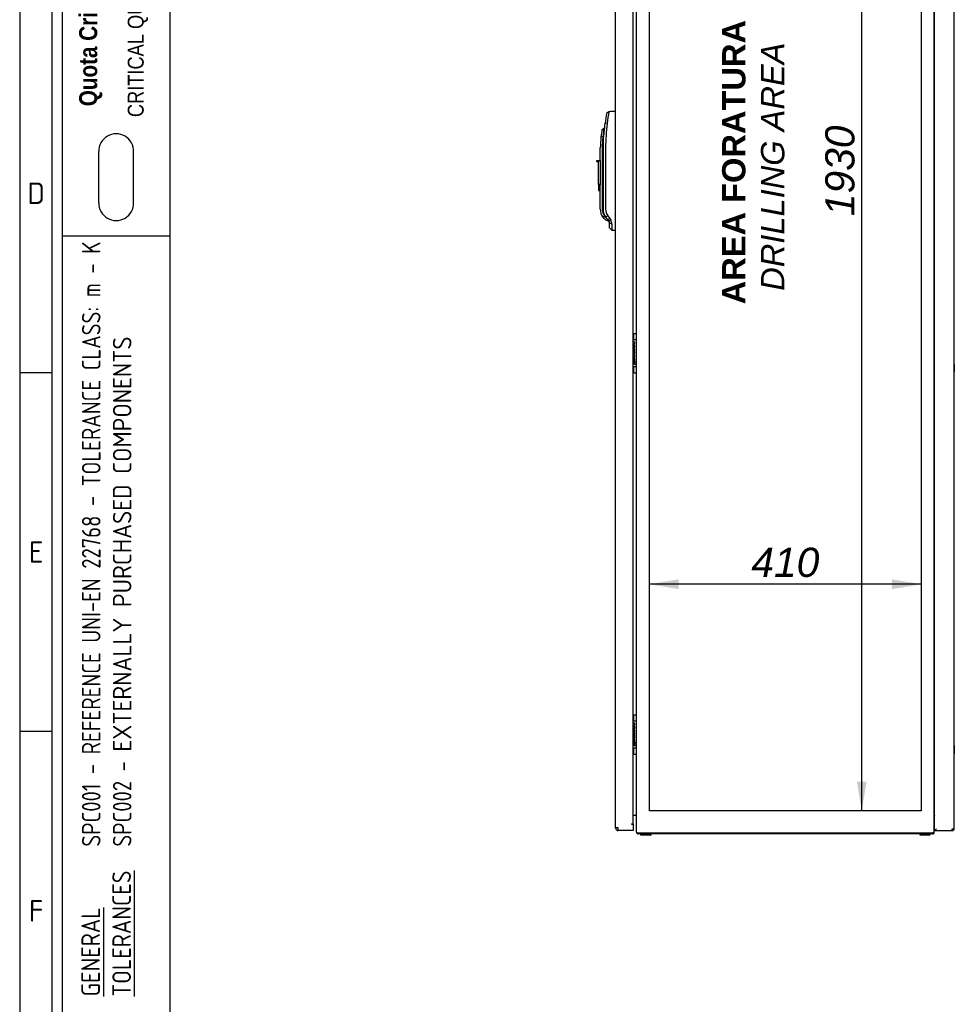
# Model space of a CAD drawing. Extents: x -12 to 412, y 11 to 308.
# Tile 2 of 9: x 6 to 94, y 90 to 183. Entities that reach past the tile are written whole.
import ezdxf
from ezdxf.lldxf.tags import DXFTag

# ---------------------------------------------------------------- set-up
doc = ezdxf.new("R2010")
doc.units = 0
doc.layers.get('0').update_dxf_attribs({"linetype": 'CONTINUOUS'})
for name, color, linetype in [('_TRANSLATION', 7, 'CONTINUOUS'), ('AE00198_03', 7, 'CONTINUOUS'), ('AE00219_03', 7, 'CONTINUOUS'), ('AE00500_10', 7, 'CONTINUOUS'), ('AE00992_10', 7, 'CONTINUOUS'), ('DEFAULT', 7, 'CONTINUOUS'), ('DV2__TRANSLATION', 7, 'CONTINUOUS'), ('F0000000_02', 7, 'CONTINUOUS'), ('F0000000_04', 7, 'CONTINUOUS'), ('F0000000_25', 7, 'CONTINUOUS'), ('F0000000_27', 7, 'CONTINUOUS'), ('F0000000_28', 7, 'CONTINUOUS'), ('F0000001_24', 7, 'CONTINUOUS')]:
    doc.layers.add(name, color=color, linetype=linetype)
doc.styles.add('SEACAD_ARIAL', font='arial.ttf')
doc.styles.add('SEACAD_ARIALI', font='ariali.ttf')
doc.styles.add('SEACAD_SOLID_EDGE_ANSI', font='seans.ttf', dxfattribs={"width": 0.9})
tags = doc.linetypes.add('CENTER2', pattern=[28.575, 19.05, -3.175, 3.175, -3.175]).pattern_tags.tags
tags[10:11] = [DXFTag(74, 4), DXFTag(75, 0), DXFTag(340, '0'), DXFTag(46, 0.0), DXFTag(50, 0.0), DXFTag(44, 0.0), DXFTag(45, 0.0)]
tags[8:9] = [DXFTag(74, 4), DXFTag(75, 0), DXFTag(340, '0'), DXFTag(46, 0.0), DXFTag(50, 0.0), DXFTag(44, 0.0), DXFTag(45, 0.0)]
tags[6:7] = [DXFTag(74, 4), DXFTag(75, 0), DXFTag(340, '0'), DXFTag(46, 0.0), DXFTag(50, 0.0), DXFTag(44, 0.0), DXFTag(45, 0.0)]
tags[4:5] = [DXFTag(74, 4), DXFTag(75, 0), DXFTag(340, '0'), DXFTag(46, 0.0), DXFTag(50, 0.0), DXFTag(44, 0.0), DXFTag(45, 0.0)]
doc.dimstyles.new('ISO', dxfattribs={"dimtxt": 1.03125, "dimasz": 1.03125, "dimexe": 0.515625, "dimexo": 0.515625, "dimgap": 0.257812, "dimtad": 1, "dimdec": 1, "dimlfac": 16, "dimtxsty": 'SEACAD_ARIAL', "dimblk1": '_SE_FILLED', "dimblk2": '_SE_FILLED', "dimsah": 1, "dimcen": 0.515625, "dimazin": 3, "dimtfac": 0.7, "dimtdec": 3, "dimtmove": 0, "dimatfit": 3})

# ---------------------------------------------------------------- blocks, each defined once
blk = doc.blocks.new('SE1')
at = {"layer": 'AE00198_03', "color": 7, "linetype": 'CONTINUOUS'}
for p, q in [((64.055, 152.847), (64.055, 152.394)), ((64.099, 152.847), (64.055, 152.847)), ((64.055, 149.832), (64.055, 149.379)), ((64.055, 149.379), (64.099, 149.379)), ((64.055, 116.91), (64.055, 116.457)), ((64.099, 116.91), (64.055, 116.91)), ((64.055, 113.894), (64.055, 113.441)), ((64.055, 113.441), (64.099, 113.441))]:
    blk.add_line(p, q, dxfattribs=at)
for centre, start, end in [((64.391, 152.477), 132.17472, 135.14497), ((64.391, 149.749), 224.85503, 227.82528), ((64.391, 116.539), 132.17472, 135.14497), ((64.391, 113.812), 224.85503, 227.82528)]:
    blk.add_arc(centre, 0.5, start, end, dxfattribs=at)
at = {"layer": 'AE00219_03', "color": 7, "linetype": 'CONTINUOUS'}
for p, q in [((94.299, 150.082), (94.286, 150.082)), ((94.299, 150.082), (94.299, 149.332)), ((94.286, 149.332), (94.299, 149.332)), ((94.299, 114.144), (94.286, 114.144)), ((94.286, 113.394), (94.299, 113.394)), ((94.299, 114.144), (94.299, 113.394))]:
    blk.add_line(p, q, dxfattribs=at)
at = {"layer": 'AE00500_10', "color": 7, "linetype": 'CONTINUOUS'}
for p, q in [((92.442, 152.858), (92.411, 152.858)), ((92.411, 152.18), (92.442, 152.18)), ((92.442, 150.045), (92.411, 150.045)), ((92.411, 149.368), (92.442, 149.368)), ((92.442, 116.92), (92.411, 116.92)), ((92.411, 116.243), (92.442, 116.243)), ((92.442, 114.108), (92.411, 114.108)), ((92.411, 113.43), (92.442, 113.43))]:
    blk.add_line(p, q, dxfattribs=at)
at = {"layer": 'AE00992_10', "color": 7, "linetype": 'CONTINUOUS'}
for p, q in [((61.744, 173.872), (61.533, 173.691)), ((62.361, 173.894), (62.38, 173.894)), ((61.26, 171.571), (61.386, 172.805)), ((61.599, 172.774), (61.386, 172.805)), ((61.284, 172.29), (61.1, 172.138)), ((61.333, 172.29), (61.284, 172.29)), ((61.19, 171.487), (61.004, 171.509)), ((61.229, 170.457), (61.259, 171.487)), ((61.259, 171.487), (61.26, 171.571)), ((60.942, 169.27), (60.942, 170.457)), ((61.13, 170.457), (61.13, 164.683)), ((61.229, 164.686), (61.229, 170.457)), ((61.439, 170.457), (61.439, 164.686)), ((60.63, 169.145), (60.63, 169.27)), ((60.63, 169.27), (60.786, 169.27)), ((60.786, 169.145), (60.63, 169.145)), ((60.786, 169.27), (60.942, 169.27)), ((60.786, 169.27), (60.786, 169.145)), ((60.786, 167.02), (60.786, 169.145)), ((60.942, 169.27), (60.942, 167.02)), ((60.786, 167.02), (60.786, 166.457)), ((60.942, 167.02), (60.786, 167.02)), ((60.786, 166.457), (60.942, 166.457)), ((60.942, 167.02), (60.942, 166.975)), ((60.942, 164.683), (60.942, 166.975)), ((61.309, 163.799), (61.166, 163.97)), ((61.309, 163.799), (61.435, 163.673)), ((61.41, 164.028), (61.414, 164.023)), ((61.473, 163.937), (61.414, 164.023)), ((61.435, 163.673), (61.755, 163.54)), ((61.457, 163.916), (61.515, 163.881)), ((61.644, 164.071), (61.473, 163.937)), ((61.661, 163.685), (61.473, 163.937)), ((61.644, 164.071), (61.832, 163.819)), ((61.832, 163.819), (61.661, 163.685)), ((61.755, 163.56), (61.661, 163.685)), ((61.925, 163.662), (61.755, 163.56)), ((61.817, 162.942), (61.817, 163.373)), ((62.03, 163.26), (61.817, 163.372)), ((61.832, 163.819), (61.925, 163.662)), ((61.817, 162.942), (62.033, 162.719)), ((62.033, 162.719), (62.033, 162.719)), ((62.38, 162.707), (62.361, 162.707))]:
    blk.add_line(p, q, dxfattribs=at)
for centre, radius, start, end in [((78.297, 170.457), 17.073, 169.08089, 172.09577), ((79.212, 171.009), 17.701, 170.69176, 174.27705), ((78.267, 170.458), 16.827, 172.09048, 180.0053), ((70.003, 170.457), 9.06, 169.30782, 173.33005), ((76.085, 170.151), 14.955, 171.77545, 174.8738), ((78.297, 170.457), 17.073, 173.69729, 173.79669), ((70.003, 170.457), 9.06, 173.33005, 180), ((70.003, 170.457), 8.873, 173.33005, 180), ((62.192, 164.683), 1.25, 180, 214.77209), ((62.192, 164.683), 1.062, 180, 226.22916), ((62.467, 164.686), 1.028, 180.02221, 216.78899), ((61.096, 162.784), 1.189, 72.2752, 86.62011), ((61.505, 163.373), 0.313, 359.9994, 36.81119), ((61.238, 163.268), 0.792, 359.39373, 29.84747), ((75.488, 163.058), 13.46, 179.13947, 181.44216)]:
    blk.add_arc(centre, radius, start, end, dxfattribs=at)
for centre, major_axis, start_param, end_param in [((62.399, 172.8), (31.34, 1.094), 1.570796, 1.590473), ((62.399, 163.8), (31.34, -1.094), 4.701927, 4.712389)]:
    blk.add_ellipse(centre, major_axis=major_axis, ratio=0.034878, start_param=start_param, end_param=end_param, dxfattribs=at)
for points, degree, knots in [([(61.41, 164.028), (61.322, 164.177), (61.275, 164.345), (61.229, 164.514), (61.229, 164.686)], 2, [0, 0, 0, 0.5, 0.5, 1, 1, 1]), ([(61.685, 163.654), (61.687, 163.65), (61.692, 163.643), (61.698, 163.632), (61.704, 163.622), (61.71, 163.613), (61.715, 163.604), (61.721, 163.596), (61.725, 163.588), (61.73, 163.581), (61.734, 163.574), (61.737, 163.569), (61.741, 163.563), (61.744, 163.558), (61.746, 163.554), (61.749, 163.55), (61.751, 163.547), (61.752, 163.545), (61.753, 163.543), (61.754, 163.541), (61.755, 163.541), (61.755, 163.54), (61.755, 163.54)], 3, [0, 0, 0, 0, 0.0259325, 0.051743, 0.0774354, 0.1030134, 0.128481, 0.1538419, 0.1791003, 0.2042602, 0.2293255, 0.2543005, 0.2791893, 0.303996, 0.328725, 0.3533805, 0.3779669, 0.4024885, 0.4269496, 0.4513548, 0.4757085, 0.5000152, 0.5000152, 0.5000152, 0.5000152])]:
    blk.add_open_spline(points, degree=degree, knots=knots, dxfattribs=at)
at = {"layer": 'DV2__TRANSLATION', "color": 7, "linetype": 'CENTER2'}
for p, q in [((65.567, 107.988), (65.567, 228.613)), ((91.192, 228.613), (91.192, 107.988)), ((91.192, 107.988), (65.567, 107.988))]:
    blk.add_line(p, q, dxfattribs=at)
at = {"layer": 'F0000000_02', "color": 7, "linetype": 'CONTINUOUS'}
for p, q in [((64.755, 105.691), (64.755, 105.8)), ((65.692, 105.8), (65.692, 105.691)), ((91.067, 105.691), (91.067, 105.8)), ((92.005, 105.8), (92.005, 105.691)), ((64.88, 105.675), (64.771, 105.675)), ((65.567, 105.675), (64.88, 105.675)), ((65.677, 105.675), (65.567, 105.675)), ((91.192, 105.675), (91.083, 105.675)), ((91.88, 105.675), (91.192, 105.675)), ((91.989, 105.675), (91.88, 105.675))]:
    blk.add_line(p, q, dxfattribs=at)
for centre, start, end in [((64.771, 105.691), 180, 270), ((65.677, 105.691), 270, 0), ((91.083, 105.691), 180, 270), ((91.989, 105.691), 270, 0)]:
    blk.add_arc(centre, 0.0156, start, end, dxfattribs=at)
at = {"layer": 'F0000000_04', "color": 7, "linetype": 'CONTINUOUS'}
for p, q in [((64.349, 105.975), (64.349, 230.625)), ((92.411, 105.975), (92.411, 230.625)), ((64.036, 107.582), (64.267, 107.582)), ((64.267, 107.582), (64.349, 107.582)), ((92.442, 107.582), (92.411, 107.582)), ((64.369, 105.894), (64.524, 105.894)), ((64.524, 105.894), (92.236, 105.894)), ((92.391, 105.894), (92.236, 105.894))]:
    blk.add_line(p, q, dxfattribs=at)
for centre, start, end in [((64.524, 105.975), 180, 207.664), ((92.236, 105.975), 332.336, 0)]:
    blk.add_arc(centre, 0.175, start, end, dxfattribs=at)
at = {"layer": 'F0000000_25', "color": 7, "linetype": 'CONTINUOUS'}
blk.add_line((92.236, 105.8), (64.524, 105.8), dxfattribs=at)
for centre, radius, start, end in [((64.267, 107.5), 0.0813, 0, 90), ((92.492, 107.5), 0.0813, 127.97991, 180), ((64.524, 105.975), 0.175, 180, 207.664), ((64.524, 105.975), 0.175, 207.664, 270), ((92.236, 105.975), 0.175, 270, 332.336), ((92.236, 105.975), 0.175, 332.336, 0)]:
    blk.add_arc(centre, radius, start, end, dxfattribs=at)
at = {"layer": 'F0000000_27', "color": 7, "linetype": 'CONTINUOUS'}
for p, q in [((92.442, 106.207), (92.442, 230.394)), ((94.286, 106.288), (94.286, 230.313)), ((92.442, 106.207), (92.536, 106.207)), ((92.442, 106.113), (92.442, 106.207)), ((92.442, 106.207), (92.536, 106.207)), ((92.442, 106.113), (92.536, 106.113)), ((92.536, 106.207), (92.617, 106.288)), ((92.536, 106.207), (92.617, 106.288)), ((92.536, 106.113), (92.536, 106.207)), ((92.536, 106.113), (94.11, 106.113)), ((94.111, 106.113), (94.11, 106.113)), ((94.111, 106.288), (94.286, 106.288))]:
    blk.add_line(p, q, dxfattribs=at)
for centre, radius, start, end in [((83.236, 106.278), 10.875, 359.12972, 0.05178), ((94.111, 106.288), 0.175, 270, 360)]:
    blk.add_arc(centre, radius, start, end, dxfattribs=at)
at = {"layer": 'F0000000_28', "color": 7, "linetype": 'CONTINUOUS'}
for p, q in [((62.38, 106.363), (62.38, 230.238)), ((64.036, 106.738), (64.036, 229.863)), ((63.88, 106.738), (63.874, 106.738)), ((63.874, 106.738), (63.874, 106.737)), ((63.874, 106.737), (64.036, 106.737)), ((63.88, 106.738), (64.036, 106.738)), ((64.036, 106.737), (64.036, 106.363)), ((62.63, 106.363), (62.38, 106.363)), ((62.63, 106.113), (62.631, 106.113)), ((64.036, 106.113), (62.631, 106.113)), ((64.036, 106.363), (64.036, 106.113))]:
    blk.add_line(p, q, dxfattribs=at)
blk.add_arc((62.63, 106.363), 0.25, 180, 270, dxfattribs=at)
blk.add_open_spline([(62.631, 106.113), (62.631, 106.113), (62.631, 106.114), (62.631, 106.117), (62.631, 106.123), (62.631, 106.129), (62.631, 106.135), (62.631, 106.142), (62.631, 106.155), (62.631, 106.169), (62.631, 106.18), (62.631, 106.192), (62.63, 106.204), (62.63, 106.224), (62.63, 106.245), (62.63, 106.26), (62.63, 106.275), (62.63, 106.29), (62.63, 106.314), (62.63, 106.338), (62.63, 106.355), (62.63, 106.363)], degree=3, knots=[0, 0, 0, 0, 0.0625, 0.125, 0.1875, 0.25, 0.25, 0.3125, 0.375, 0.4375, 0.5, 0.5, 0.5625, 0.625, 0.6875, 0.75, 0.75, 0.8125, 0.875, 0.9375, 1, 1, 1, 1], dxfattribs=at)
at = {"layer": 'F0000001_24', "color": 7, "linetype": 'CONTINUOUS'}
for p, q in [((64.036, 152.394), (64.317, 152.394)), ((64.099, 152.912), (64.099, 152.925)), ((64.099, 152.402), (64.099, 152.912)), ((64.099, 152.394), (64.099, 152.402)), ((64.13, 152.957), (64.317, 152.957)), ((64.055, 151.573), (64.036, 151.573)), ((64.036, 151.556), (64.056, 151.556)), ((64.054, 151.323), (64.036, 151.323)), ((64.036, 151.306), (64.054, 151.306)), ((64.102, 151.965), (64.101, 151.965)), ((64.101, 151.965), (64.101, 151.947)), ((64.101, 151.947), (64.104, 151.948)), ((64.057, 151.073), (64.036, 151.073)), ((64.036, 151.056), (64.056, 151.056)), ((64.189, 151.001), (64.036, 151.001)), ((64.036, 150.982), (64.075, 150.982)), ((64.053, 150.662), (64.053, 150.413)), ((64.053, 150.413), (64.054, 150.413)), ((64.054, 150.413), (64.068, 150.413)), ((64.072, 150.43), (64.072, 150.661)), ((64.125, 150.982), (64.189, 150.982)), ((64.189, 150.982), (64.189, 151.001)), ((64.223, 150.332), (64.223, 150.366)), ((64.317, 149.832), (64.036, 149.832)), ((64.099, 149.824), (64.099, 149.832)), ((64.099, 149.313), (64.099, 149.824)), ((64.223, 150.052), (64.223, 150.086)), ((64.099, 149.3), (64.099, 149.313)), ((64.13, 149.269), (64.317, 149.269)), ((64.099, 116.975), (64.099, 116.988)), ((64.099, 116.464), (64.099, 116.975)), ((64.13, 117.019), (64.317, 117.019)), ((64.036, 116.457), (64.317, 116.457)), ((64.099, 116.457), (64.099, 116.464)), ((64.102, 116.028), (64.101, 116.027)), ((64.101, 116.027), (64.101, 116.009)), ((64.101, 116.009), (64.104, 116.01)), ((64.055, 115.635), (64.036, 115.635)), ((64.036, 115.619), (64.056, 115.619)), ((64.054, 115.385), (64.036, 115.385)), ((64.036, 115.368), (64.054, 115.368)), ((64.057, 115.135), (64.036, 115.135)), ((64.036, 115.118), (64.056, 115.118)), ((64.189, 115.063), (64.036, 115.063)), ((64.036, 115.045), (64.075, 115.045)), ((64.053, 114.725), (64.053, 114.476)), ((64.053, 114.476), (64.054, 114.475)), ((64.054, 114.475), (64.068, 114.475)), ((64.072, 114.492), (64.072, 114.724)), ((64.125, 115.045), (64.189, 115.045)), ((64.189, 115.045), (64.189, 115.063)), ((64.223, 114.395), (64.223, 114.429)), ((64.223, 114.114), (64.223, 114.148)), ((64.317, 113.894), (64.036, 113.894)), ((64.099, 113.887), (64.099, 113.894)), ((64.099, 113.376), (64.099, 113.887)), ((64.099, 113.363), (64.099, 113.376)), ((64.13, 113.332), (64.317, 113.332))]:
    blk.add_line(p, q, dxfattribs=at)
for centre in [(64.183, 150.209), (64.183, 114.271)]:
    blk.add_circle(centre, 0.0385, dxfattribs=at)
for centre, radius, start, end in [((64.13, 152.925), 0.0312, 90, 180), ((64.317, 152.925), 0.0312, 0, 90), ((64.317, 152.363), 0.0312, 0, 90), ((63.939, 150.198), 0.143, 313.1112, 335.40846), ((64.198, 150.22), 0.143, 131.35343, 155.40846), ((64.317, 149.863), 0.0313, 270, 0), ((64.13, 149.3), 0.0312, 180, 270), ((64.317, 149.3), 0.0313, 270, 0), ((64.13, 116.988), 0.0312, 90, 180), ((64.317, 116.988), 0.0312, 0, 90), ((64.317, 116.425), 0.0312, 0, 90), ((63.939, 114.26), 0.143, 313.1112, 335.40846), ((64.198, 114.283), 0.143, 131.35343, 155.40846), ((64.13, 113.363), 0.0312, 180, 270), ((64.317, 113.925), 0.0313, 270, 0), ((64.317, 113.363), 0.0313, 270, 0)]:
    blk.add_arc(centre, radius, start, end, dxfattribs=at)
for points, knots in [([(64.104, 151.948), (64.166, 151.969), (64.188, 152.029), (64.188, 152.073), (64.188, 152.14), (64.143, 152.207), (64.056, 152.207), (64.053, 152.207), (64.05, 152.207), (64.048, 152.207)], [0, 0, 0, 0, 0.2499787, 0.2499787, 0.2499787, 0.4999858, 0.4999858, 0.4999858, 0.5070186, 0.5070186, 0.5070186, 0.5070186]), ([(64.188, 151.757), (64.188, 151.824), (64.143, 151.891), (64.056, 151.891), (64.049, 151.891), (64.042, 151.891), (64.036, 151.89)], [0, 0, 0, 0, 0.3333333, 0.3333333, 0.3333333, 0.3583413, 0.3583413, 0.3583413, 0.3583413]), ([(64.036, 151.873), (64.042, 151.874), (64.049, 151.875), (64.056, 151.875), (64.135, 151.875), (64.171, 151.814), (64.171, 151.757), (64.171, 151.701), (64.135, 151.641), (64.056, 151.641)], [0.4783249, 0.4783249, 0.4783249, 0.4783249, 0.5, 0.5, 0.5, 0.75, 0.75, 0.75, 1, 1, 1, 1]), ([(64.036, 151.626), (64.042, 151.625), (64.049, 151.625), (64.056, 151.625), (64.147, 151.625), (64.188, 151.693), (64.188, 151.757)], [0.4183676, 0.4183676, 0.4183676, 0.4183676, 0.5, 0.5, 0.5, 1, 1, 1, 1]), ([(64.046, 152.19), (64.049, 152.19), (64.052, 152.19), (64.056, 152.19), (64.135, 152.19), (64.171, 152.13), (64.171, 152.073)], [0.6507809, 0.6507809, 0.6507809, 0.6507809, 0.6652315, 0.6652315, 0.6652315, 1, 1, 1, 1]), ([(64.056, 151.556), (64.135, 151.556), (64.171, 151.495), (64.171, 151.439), (64.171, 151.383), (64.135, 151.322), (64.054, 151.323)], [0, 0, 0, 0, 0.333291, 0.333291, 0.333291, 1, 1, 1, 1]), ([(64.054, 151.306), (64.135, 151.306), (64.171, 151.245), (64.17, 151.188), (64.17, 151.133), (64.134, 151.074), (64.057, 151.073)], [0, 0, 0, 0, 0.670744, 0.670744, 0.670744, 1, 1, 1, 1]), ([(64.106, 151.314), (64.166, 151.336), (64.188, 151.394), (64.188, 151.439), (64.188, 151.505), (64.143, 151.573), (64.055, 151.573)], [0, 0, 0, 0, 0.500028, 0.500028, 0.500028, 1, 1, 1, 1]), ([(64.036, 150.735), (64.042, 150.734), (64.049, 150.734), (64.056, 150.734), (64.147, 150.734), (64.188, 150.802), (64.188, 150.866)], [0.4183715, 0.4183715, 0.4183715, 0.4183715, 0.5, 0.5, 0.5, 1, 1, 1, 1]), ([(64.188, 150.545), (64.188, 150.612), (64.143, 150.679), (64.056, 150.679), (64.049, 150.679), (64.042, 150.679), (64.036, 150.678)], [0, 0, 0, 0, 0.3336663, 0.3336663, 0.3336663, 0.3587055, 0.3587055, 0.3587055, 0.3587055]), ([(64.075, 150.982), (64.142, 150.973), (64.171, 150.918), (64.171, 150.866), (64.171, 150.81), (64.135, 150.75), (64.056, 150.75)], [0, 0, 0, 0, 0.5, 0.5, 0.5, 1, 1, 1, 1]), ([(64.072, 150.661), (64.14, 150.654), (64.171, 150.598), (64.171, 150.545), (64.171, 150.493), (64.14, 150.437), (64.072, 150.43)], [0, 0, 0, 0, 0.5, 0.5, 0.5, 1, 1, 1, 1]), ([(64.223, 150.366), (64.22, 150.367), (64.216, 150.367), (64.213, 150.367), (64.172, 150.367), (64.133, 150.353), (64.104, 150.327)], [0, 0, 0, 0, 0.5, 0.5, 0.5, 1, 1, 1, 1]), ([(64.068, 150.138), (64.095, 150.079), (64.156, 150.051), (64.213, 150.051), (64.216, 150.051), (64.22, 150.051), (64.223, 150.052)], [0, 0, 0, 0, 0.5, 0.5, 0.5, 1, 1, 1, 1]), ([(64.223, 150.086), (64.22, 150.085), (64.216, 150.085), (64.213, 150.085), (64.153, 150.085), (64.088, 150.124), (64.088, 150.209), (64.088, 150.248), (64.102, 150.28), (64.127, 150.302), (64.149, 150.322), (64.18, 150.333), (64.213, 150.333), (64.216, 150.333), (64.22, 150.333), (64.223, 150.332)], [0, 0, 0, 0, 0.2, 0.2, 0.2, 0.4, 0.4, 0.4, 0.6, 0.6, 0.6, 0.8, 0.8, 0.8, 1, 1, 1, 1]), ([(64.046, 116.252), (64.049, 116.253), (64.052, 116.253), (64.056, 116.253), (64.135, 116.253), (64.171, 116.192), (64.171, 116.136)], [0.6507809, 0.6507809, 0.6507809, 0.6507809, 0.6652315, 0.6652315, 0.6652315, 1, 1, 1, 1]), ([(64.104, 116.01), (64.166, 116.032), (64.188, 116.091), (64.188, 116.136), (64.188, 116.202), (64.143, 116.269), (64.056, 116.269), (64.053, 116.269), (64.05, 116.269), (64.048, 116.269)], [0, 0, 0, 0, 0.2499787, 0.2499787, 0.2499787, 0.4999858, 0.4999858, 0.4999858, 0.5070186, 0.5070186, 0.5070186, 0.5070186]), ([(64.188, 115.82), (64.188, 115.886), (64.143, 115.954), (64.056, 115.954), (64.049, 115.954), (64.042, 115.953), (64.036, 115.953)], [0, 0, 0, 0, 0.3333333, 0.3333333, 0.3333333, 0.3583413, 0.3583413, 0.3583413, 0.3583413]), ([(64.036, 115.936), (64.042, 115.937), (64.049, 115.937), (64.056, 115.937), (64.135, 115.937), (64.171, 115.876), (64.171, 115.82), (64.171, 115.764), (64.135, 115.704), (64.056, 115.704)], [0.4783249, 0.4783249, 0.4783249, 0.4783249, 0.5, 0.5, 0.5, 0.75, 0.75, 0.75, 1, 1, 1, 1]), ([(64.036, 115.688), (64.042, 115.687), (64.049, 115.687), (64.056, 115.687), (64.147, 115.687), (64.188, 115.756), (64.188, 115.82)], [0.4183676, 0.4183676, 0.4183676, 0.4183676, 0.5, 0.5, 0.5, 1, 1, 1, 1]), ([(64.056, 115.619), (64.135, 115.619), (64.171, 115.558), (64.171, 115.501), (64.171, 115.445), (64.135, 115.385), (64.054, 115.385)], [0, 0, 0, 0, 0.333291, 0.333291, 0.333291, 1, 1, 1, 1]), ([(64.054, 115.368), (64.135, 115.368), (64.171, 115.307), (64.17, 115.251), (64.17, 115.195), (64.134, 115.136), (64.057, 115.135)], [0, 0, 0, 0, 0.670744, 0.670744, 0.670744, 1, 1, 1, 1]), ([(64.106, 115.377), (64.166, 115.398), (64.188, 115.457), (64.188, 115.501), (64.188, 115.568), (64.143, 115.635), (64.055, 115.635)], [0, 0, 0, 0, 0.500028, 0.500028, 0.500028, 1, 1, 1, 1]), ([(64.036, 114.797), (64.042, 114.796), (64.049, 114.796), (64.056, 114.796), (64.147, 114.796), (64.188, 114.865), (64.188, 114.929)], [0.4183715, 0.4183715, 0.4183715, 0.4183715, 0.5, 0.5, 0.5, 1, 1, 1, 1]), ([(64.188, 114.608), (64.188, 114.674), (64.143, 114.742), (64.056, 114.742), (64.049, 114.742), (64.042, 114.741), (64.036, 114.74)], [0, 0, 0, 0, 0.3336663, 0.3336663, 0.3336663, 0.3587055, 0.3587055, 0.3587055, 0.3587055]), ([(64.075, 115.045), (64.142, 115.036), (64.171, 114.98), (64.171, 114.929), (64.171, 114.873), (64.135, 114.813), (64.056, 114.813)], [0, 0, 0, 0, 0.5, 0.5, 0.5, 1, 1, 1, 1]), ([(64.068, 114.201), (64.095, 114.141), (64.156, 114.114), (64.213, 114.114), (64.216, 114.114), (64.22, 114.114), (64.223, 114.114)], [0, 0, 0, 0, 0.5, 0.5, 0.5, 1, 1, 1, 1]), ([(64.072, 114.724), (64.14, 114.716), (64.171, 114.66), (64.171, 114.608), (64.171, 114.555), (64.14, 114.5), (64.072, 114.492)], [0, 0, 0, 0, 0.5, 0.5, 0.5, 1, 1, 1, 1]), ([(64.223, 114.148), (64.22, 114.148), (64.216, 114.148), (64.213, 114.148), (64.153, 114.148), (64.088, 114.186), (64.088, 114.272), (64.088, 114.31), (64.102, 114.342), (64.127, 114.364), (64.149, 114.384), (64.18, 114.395), (64.213, 114.395), (64.216, 114.395), (64.22, 114.395), (64.223, 114.395)], [0, 0, 0, 0, 0.2, 0.2, 0.2, 0.4, 0.4, 0.4, 0.6, 0.6, 0.6, 0.8, 0.8, 0.8, 1, 1, 1, 1]), ([(64.223, 114.429), (64.22, 114.429), (64.216, 114.429), (64.213, 114.429), (64.172, 114.429), (64.133, 114.415), (64.104, 114.39)], [0, 0, 0, 0, 0.5, 0.5, 0.5, 1, 1, 1, 1])]:
    blk.add_open_spline(points, degree=3, knots=knots, dxfattribs=at)
for points in [[(64.056, 151.641), (64.049, 151.641), (64.042, 151.642), (64.036, 151.643)], [(64.171, 152.073), (64.171, 152.036), (64.153, 151.985), (64.102, 151.965)], [(64.188, 151.19), (64.188, 151.234), (64.166, 151.293), (64.106, 151.314)], [(64.035, 150.661), (64.041, 150.662), (64.047, 150.662), (64.053, 150.662)], [(64.056, 150.75), (64.049, 150.75), (64.042, 150.751), (64.036, 150.752)], [(64.056, 151.056), (64.143, 151.056), (64.188, 151.123), (64.188, 151.19)], [(64.068, 150.413), (64.15, 150.419), (64.188, 150.484), (64.188, 150.545)], [(64.188, 150.866), (64.188, 150.916), (64.164, 150.959), (64.125, 150.982)], [(64.069, 150.28), (64.062, 150.295), (64.052, 150.309), (64.041, 150.32)], [(64.171, 116.136), (64.171, 116.098), (64.153, 116.048), (64.102, 116.028)], [(64.056, 115.704), (64.049, 115.704), (64.042, 115.704), (64.036, 115.705)], [(64.056, 115.118), (64.143, 115.118), (64.188, 115.186), (64.188, 115.252)], [(64.188, 115.252), (64.188, 115.297), (64.166, 115.355), (64.106, 115.377)], [(64.035, 114.723), (64.041, 114.724), (64.047, 114.725), (64.053, 114.725)], [(64.056, 114.813), (64.049, 114.813), (64.042, 114.813), (64.036, 114.814)], [(64.069, 114.342), (64.062, 114.358), (64.052, 114.371), (64.041, 114.383)], [(64.068, 114.475), (64.15, 114.481), (64.188, 114.547), (64.188, 114.608)], [(64.188, 114.929), (64.188, 114.978), (64.164, 115.022), (64.125, 115.045)]]:
    blk.add_open_spline(points, degree=3, dxfattribs=at)
blk = doc.blocks.new('DMBLK52')
at = {"layer": '_TRANSLATION', "linetype": 'CONTINUOUS'}
for points in [[(85.12, 225.863), (86.036, 225.863), (85.578, 228.613)], [(85.12, 110.738), (85.578, 107.988), (86.036, 110.738)]]:
    blk.add_hatch(color=7, dxfattribs=at).paths.add_polyline_path(points)
at = {"layer": '_TRANSLATION', "color": 7, "linetype": 'CONTINUOUS'}
blk.add_line((85.578, 107.988), (85.578, 228.613), dxfattribs=at)
at = {"layer": '_TRANSLATION', "color": 7, "linetype": 'CONTINUOUS', "style": 'SEACAD_ARIALI'}
blk.add_text('1930', height=2.75, rotation=90, dxfattribs=at).set_placement((84.89, 164.023))
blk = doc.blocks.new('_SE_FILLED')
at = {"color": 0}
blk.add_line((0, 0), (-1, 0), dxfattribs=at)
blk.add_solid([(0, 0), (-1, -0.1665), (-1, 0.1665), (0, 0)], dxfattribs=at)
blk = doc.blocks.new('DMBLK53')
at = {"layer": '_TRANSLATION', "linetype": 'CONTINUOUS'}
for points in [[(68.317, 129.797), (65.567, 129.338), (68.317, 128.88)], [(88.442, 129.797), (88.442, 128.88), (91.192, 129.338)]]:
    blk.add_hatch(color=7, dxfattribs=at).paths.add_polyline_path(points)
at = {"layer": '_TRANSLATION', "color": 7, "linetype": 'CONTINUOUS'}
blk.add_line((91.192, 129.338), (65.567, 129.338), dxfattribs=at)
at = {"layer": '_TRANSLATION', "color": 7, "linetype": 'CONTINUOUS', "style": 'SEACAD_ARIALI'}
blk.add_text('410', height=2.75, dxfattribs=at).set_placement((75.172, 130.026))

msp = doc.modelspace()

# ---------------------------------------------------------------- linework, layer by layer
at = {"color": 7, "linetype": 'CONTINUOUS'}
for p, q in [((6.2345, 287.5885), (6.2345, 10.9591)), ((13.6899, 165.2989), (13.6899, 170.1069)), ((16.961, 165.2989), (16.961, 170.1069)), ((20.3688, 162.1477), (10.2728, 162.1477)), ((9.2632, 149.2738), (6.2345, 149.2738)), ((9.2632, 115.4523), (6.2345, 115.4523))]:
    msp.add_line(p, q, dxfattribs=at)
at = {"layer": 'DEFAULT', "color": 7, "linetype": 'CONTINUOUS'}
for p, q in [((9.2632, 287.5885), (9.2632, 10.9591)), ((10.2728, 28.5002), (10.2728, 283.0453)), ((20.3688, 283.0453), (20.3688, 28.5002))]:
    msp.add_line(p, q, dxfattribs=at)
for centre, start, end in [((15.3255, 170.1555), 358.29915, 181.70085), ((15.3255, 165.2503), 178.29915, 1.70085)]:
    msp.add_arc(centre, 1.6363, start, end, dxfattribs=at)

# ---------------------------------------------------------------- block references
at = {"layer": '_TRANSLATION'}
msp.add_blockref('SE1', (0, 0), dxfattribs=at)

# ---------------------------------------------------------------- texts
at = {"rotation": 90}
for s, insert, char_height, width, attachment_point in [('{\\fArial Narrow|b0||i0||c0|p34;\\C7;\\H1.5;\\W1.;CRITICAL QUOTE}', (18.3274, 173.3632), 1.5, 14.774532, 7), ('{\\fArial Narrow|b1||i0||c0|p34;\\C7;\\H1.7;\\W1.;Quota Critica}', (14.0241, 174.3883), 1.7, 12.747257, 7), ('{\\fSolid Edge ANSI|b0|i0|c0|p34;\\W0.84600x;\\C7;SPC001 - REFERENCE UNI-EN 22768 - TOLERANCE CLASS: m - K}\\P{\\fSolid Edge ANSI|b0|i0|c0|p34;\\W0.84600x;\\C7;SPC002 - }{\\fSolid Edge ANSI|b0|i0|c0|p34;\\W0.94000x;\\C7;EXTERNALLY PURCHASED COMPONENTS}', (12.1007, 104.6046), 1.75, 56.681326, 1)]:
    msp.add_mtext(s, dxfattribs=dict(at, insert=insert, char_height=char_height, width=width, attachment_point=attachment_point))
at = {"char_height": 2.019192, "attachment_point": 8}
for s, insert, width in [('{\\fSolid Edge ANSI|b0||i0||c0|p34;\\C7;\\H2.019192;\\W1.;D}', (7.7871, 165.1807), 2.524), ('{\\fSolid Edge ANSI|b0||i0||c0|p34;\\C7;\\H2.019192;\\W1.;E}', (7.7852, 131.3592), 2.3978), ('{\\fSolid Edge ANSI|b0||i0||c0|p34;\\C7;\\H2.019192;\\W1.;F}', (7.7833, 97.5377), 2.271601)]:
    msp.add_mtext(s, dxfattribs=dict(at, insert=insert, width=width))
at = {"insert": (12.0476, 90.4853), "char_height": 1.75, "width": 12.632031, "attachment_point": 1, "rotation": 90, "style": 'SEACAD_SOLID_EDGE_ANSI'}
msp.add_mtext('{\\fSolid Edge ANSI|b0|i0|c0|p34;\\L\\C7;GENERAL}\\P{\\fSolid Edge ANSI|b0|i0|c0|p34;\\L\\C7;TOLERANCES}\\P', dxfattribs=at)
at = {"layer": '_TRANSLATION', "insert": (75.3683, 168.6908), "char_height": 2.2, "width": 30.578523, "attachment_point": 5, "rotation": 90}
msp.add_mtext('{\\fArial|b0||i0||c0|p34;\\C7;\\H2.2;\\W1.; }{\\fArial|b1||i0||c0|p34;\\C7;\\H2.2;\\W1.;AREA FORATURA \\P}{\\fArial|b0||i1||c0|p34;\\C7;\\H2.2;\\W1.;DRILLING AREA}', dxfattribs=at)

# ---------------------------------------------------------------- dimensions: what is measured, and where the dimension line sits
at = {"layer": '_TRANSLATION', "color": 7, "linetype": 'CONTINUOUS'}
dim = msp.add_linear_dim(base=(85.578, 107.9879), p1=(91.1925, 107.9879), p2=(91.1925, 228.6129), angle=90, text='\\A1;<>', dimstyle='ISO', override={"dimtxt": 2.75, "dimasz": 2.75, "dimexe": 1.375, "dimexo": 1.375, "dimgap": 0.6875, "dimcen": 1.375}, dxfattribs=at)
dim.commit()
dim.dimension.update_dxf_attribs({"geometry": 'DMBLK52', "text_midpoint": (85.578, 168.3004), "dimtype": 161})
dim = msp.add_linear_dim(base=(65.5675, 129.3382), p1=(91.1925, 107.9879), p2=(65.5675, 107.9879), text='\\A1;<>', dimstyle='ISO', override={"dimtxt": 2.75, "dimasz": 2.75, "dimexe": 1.375, "dimexo": 1.375, "dimgap": 0.6875, "dimcen": 1.375}, dxfattribs=at)
dim.commit()
dim.dimension.update_dxf_attribs({"geometry": 'DMBLK53', "text_midpoint": (78.38, 129.3382), "dimtype": 160})

doc.saveas('drawing.dxf')
